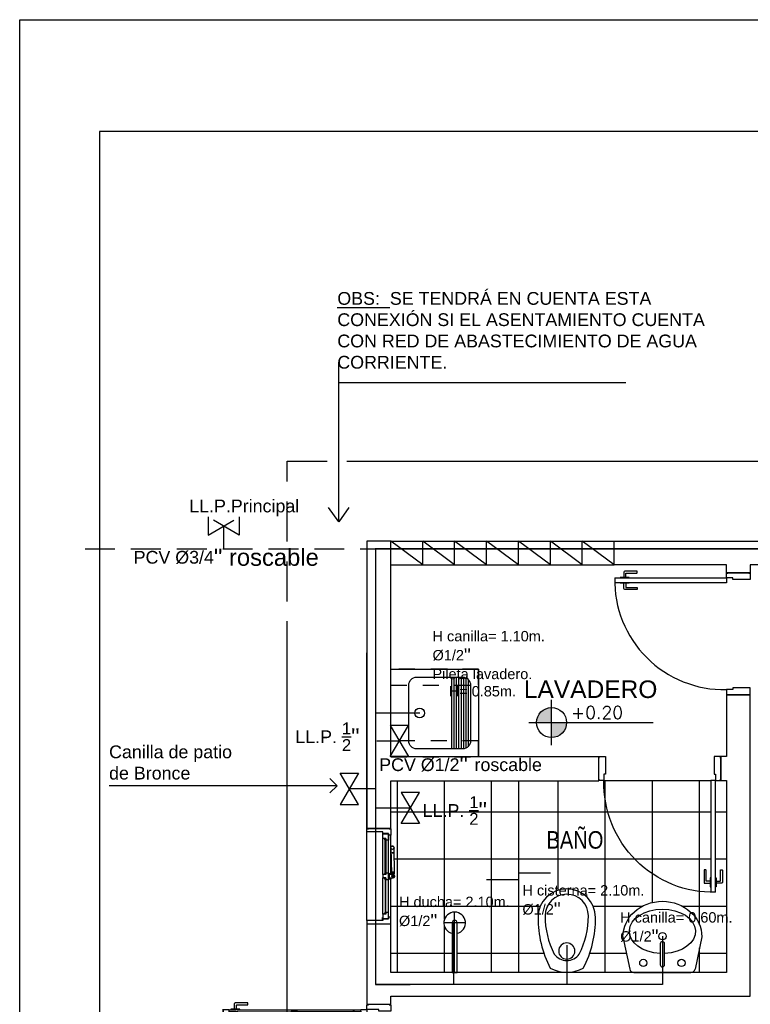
# Model space of a CAD drawing. Header units: millimetres. Extents: x 201 to 840, y 135 to 685.
# Tile 200 of 219: x 396.3 to 400.88, y 352.36 to 358.53. Entities that reach past the tile are written whole.
import ezdxf

# ---------------------------------------------------------------- set-up
doc = ezdxf.new("R2010")
doc.units = ezdxf.units.MM
doc.linetypes.add('HIDDEN', pattern=[0.375, 0.25, -0.125])
doc.linetypes.add('HIDDEN2', pattern=[0.1875, 0.125, -0.0625])
for name, color, linetype in [('01', 1, 'Continuous'), ('02', 2, 'Continuous'), ('03', 3, 'Continuous'), ('ABERTURAS', 2, 'Continuous'), ('AGUA CORRIENTE', 4, 'Continuous'), ('DESAGÜE CLOACAL', 4, 'Continuous'), ('LAMINA', 6, 'Continuous'), ('LLAMADAS', 1, 'Continuous'), ('muro', 6, 'Continuous'), ('NIVELES', 1, 'Continuous'), ('piso', 1, 'Continuous'), ('PROYECCIONES', 2, 'Continuous'), ('SANITARIO ARTEF', 2, 'Continuous'), ('TEXT', 4, 'Continuous'), ('texto sanitario', 3, 'Continuous')]:
    doc.layers.add(name, color=color, linetype=linetype)
doc.styles.add('ARIAL', font='arial.ttf', dxfattribs={"height": 0.06})
doc.styles.add('ROMANS', font='romans.shx')
doc.styles.get("Standard").update_dxf_attribs({"font": 'arial.ttf'})
doc.dimstyles.new('05', dxfattribs={"dimscale": 0, "dimtxt": 0.09, "dimasz": 0.05, "dimexe": 0, "dimexo": 0, "dimgap": 0, "dimtad": 0, "dimzin": 0, "dimdsep": 46, "dimtxsty": 'Standard', "dimblk": 'OPEN90', "dimcen": 0.25, "dimclrd": 1, "dimclre": 1, "dimclrt": 3, "dimadec": 0, "dimazin": 0, "dimtfac": 1, "dimtofl": 0, "dimtmove": 2, "dimatfit": 3, "dimldrblk": 'BOXFILLED', "dimfxl": 1, "dimtolj": 1, "dimtzin": 0, "dimarcsym": 0})

# ---------------------------------------------------------------- blocks, each defined once
blk = doc.blocks.new('A2')
at = {"layer": '02'}
for centre, radius, start, end in [((-0.3438701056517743, 0), 0.18, 90.00000000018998, 180), ((-0.3536606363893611, -1.647987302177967e-17), 0.1356770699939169, 90.00000000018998, 180), ((-0.3480342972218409, -0.3634617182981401), 0.4991704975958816, 62.19066495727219, 90.64581604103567), ((-0.3364057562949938, -0.4821972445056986), 0.6622393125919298, 62.19066495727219, 90.64581604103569), ((-0.1703938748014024, -1.647987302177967e-17), 0.09562499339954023, 0, 54.71443519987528), ((-0.2090569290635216, 0), 0.2090569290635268, 330.3070498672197, 29.69295013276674), ((-0.3438701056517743, 0), 0.18, 180, 269.99999999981), ((-0.3536606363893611, -1.647987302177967e-17), 0.1356770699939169, 180, 269.99999999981), ((-0.1703938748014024, -1.647987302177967e-17), 0.09562499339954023, 305.2855648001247, 0), ((-0.3480342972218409, 0.3634617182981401), 0.4991704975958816, 269.3541839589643, 297.8093350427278), ((-0.3364057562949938, 0.4821972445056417), 0.6622393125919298, 269.3541839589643, 297.8093350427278)]:
    blk.add_arc(centre, radius, start, end, dxfattribs=at)
blk = doc.blocks.new('GBBRT')
at = {"layer": 'SANITARIO ARTEF', "ltscale": 0.01}
blk.add_circle((294.9322348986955, 272.9143749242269), 0.05072785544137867, dxfattribs=at)
at = {"layer": 'SANITARIO ARTEF', "ltscale": 0.8, "xscale": -1, "rotation": 270}
blk.add_blockref('A2', (294.9322348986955, 273.0480859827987), dxfattribs=at)
blk = doc.blocks.new('3T45G')
for p, q in [((295.2426281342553, 272.8853634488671), (295.2849203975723, 273.08710523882)), ((295.6687598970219, 273.1080897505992), (295.3110233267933, 273.1080897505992)), ((295.7373531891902, 272.8853634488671), (295.6949132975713, 273.0868708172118)), ((295.4759473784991, 273.060218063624), (295.4759473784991, 272.9287974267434)), ((295.5030766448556, 272.9287974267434), (295.5030766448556, 273.060218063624)), ((295.4759473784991, 272.9287974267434), (295.4763494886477, 272.9287974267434))]:
    blk.add_line(p, q)
for centre in [(295.3703164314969, 273.0488886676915), (295.6096648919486, 273.0488886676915)]:
    blk.add_circle(centre, 0.02265874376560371)
at = {"ltscale": 0.01}
blk.add_circle((295.4888459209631, 272.8817301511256), 0.02303431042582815, dxfattribs=at)
for centre, radius, start, end in [((295.3110233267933, 273.0813625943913), 0.02672715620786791, 90, 167.5925814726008), ((295.4895120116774, 273.060218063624), 0.01356463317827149, 0, 180), ((295.6687598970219, 273.0813625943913), 0.02672715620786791, 11.89336487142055, 90), ((295.4895120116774, 272.9287974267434), 0.01356463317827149, 180, 0)]:
    blk.add_arc(centre, radius, start, end)
at = {"extrusion": (0, 0, -1)}
for centre, major_axis, ratio, start_param, end_param in [((295.4898439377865, 272.8506247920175), (0.2073273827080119, -2.101736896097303e-12), 0.672131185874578, -1.506927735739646, 4.645311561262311), ((295.4899906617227, 272.8853634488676), (-0.2473625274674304, 0), 0.9004043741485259, 3.141592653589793, 6.283185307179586)]:
    blk.add_ellipse(centre, major_axis=major_axis, ratio=ratio, start_param=start_param, end_param=end_param, dxfattribs=at)
blk = doc.blocks.new('B4')
at = {"layer": '02'}
blk.add_lwpolyline([(0.3102966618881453, -0.01499999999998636), (0.3102966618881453, 0.01499999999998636), (0, 0.01499999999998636), (0, -0.01499999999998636)], close=True, dxfattribs=at)
for radius, start, end in [(0.06738261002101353, 192.8623399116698, 167.1376600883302), (0.01499999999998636, 270, 90)]:
    blk.add_arc((0.3102966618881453, 0), radius, start, end, dxfattribs=at)
at = {"layer": 'ABERTURAS', "color": 1}
for p, q in [((0.3102966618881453, -0.06738261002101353), (0.3102966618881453, 0.06738261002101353)), ((0, 0), (0.3776792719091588, 0))]:
    blk.add_line(p, q, dxfattribs=at)
blk = doc.blocks.new('A$C5686393C')
at = {"layer": '02'}
for points in [[(0.03946607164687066, 0.06929181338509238), (0.01468134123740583, 0.06929181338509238, -0.4142135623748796), (0.01268134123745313, 0.07129181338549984), (0.01268134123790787, 0.1396105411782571, 0.4142135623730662), (0.01068134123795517, 0.1416105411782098), (0.002000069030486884, 0.1416105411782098, 0.414213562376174), (6.903007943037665e-08, 0.1396105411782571), (6.903007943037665e-08, 0.06295117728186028, 0.4142135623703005), (0.006340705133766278, 0.05661054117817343), (0.03946607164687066, 0.05661054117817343)], [(0.07589661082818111, 0.06929181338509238), (0.1006813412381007, 0.06929181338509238, 0.4142135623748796), (0.1026813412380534, 0.07129181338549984), (0.1026813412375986, 0.1396105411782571, -0.4142135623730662), (0.1046813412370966, 0.1416105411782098), (0.1133626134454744, 0.1416105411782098, -0.414213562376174), (0.1153626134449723, 0.1396105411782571), (0.1153626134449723, 0.06295117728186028, -0.4142135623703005), (0.1090219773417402, 0.05661054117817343), (0.07589661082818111, 0.05661054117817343)]]:
    blk.add_lwpolyline(points, format="xyb", dxfattribs=at)
for points in [[(0.04268134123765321, 0.09082734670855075), (0.03946607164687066, 0.09082734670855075), (0.03946607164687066, 0.03507500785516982), (0.04268134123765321, 0.03507500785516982)], [(0.0726813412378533, 0.09082734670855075), (0.07589661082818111, 0.09082734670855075), (0.07589661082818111, 0.03507500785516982), (0.0726813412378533, 0.03507500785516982)]]:
    blk.add_lwpolyline(points, dxfattribs=at)
at = {"layer": 'ABERTURAS', "ltscale": 0.01}
for points in [[(0.01268134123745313, 0.8401316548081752), (0.01268134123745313, 0.8501316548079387), (0.04268134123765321, 0.8501316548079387), (0.05268134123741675, 0.8501316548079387), (0.05268134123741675, 0.8001316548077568), (0.05268134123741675, 0.7411316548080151), (0.04268134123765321, 0.7411316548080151), (0.04268134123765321, 0.7001316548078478), (0.01268134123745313, 0.7001316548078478), (0.01268134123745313, 0.7101316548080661)], [(0.7726813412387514, 0.8401316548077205), (0.7726813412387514, 0.850131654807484), (0.7426813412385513, 0.850131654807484), (0.7326813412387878, 0.850131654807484), (0.7326813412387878, 0.8001316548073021), (0.7326813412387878, 0.7411316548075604), (0.7426813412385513, 0.7411316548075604), (0.7426813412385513, 0.700131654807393), (0.7726813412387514, 0.700131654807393), (0.7726813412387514, 0.7101316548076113)], [(0.04268134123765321, 0.0001316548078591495), (0.04268134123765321, 0.7001316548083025), (0.0726813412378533, 0.7001316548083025), (0.0726813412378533, 0.0001316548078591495)], [(0.04268134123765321, 0.0001316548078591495), (0.0726813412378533, 0.0001316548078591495)]]:
    blk.add_lwpolyline(points, dxfattribs=at)
at = {"layer": 'ABERTURAS', "color": 1, "ltscale": 0.01}
blk.add_arc((0.0576813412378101, 0.6851316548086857), 0.6851642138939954, 268.7455483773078, 1.254451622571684, dxfattribs=at)
at = {"layer": 'muro'}
for points in [[(0.0101813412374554, 0.7001316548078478), (0.0101813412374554, 0.8501316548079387)], [(0.7751813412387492, 0.700131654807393), (0.7751813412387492, 0.850131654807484)]]:
    blk.add_lwpolyline(points, dxfattribs=at)
blk = doc.blocks.new('GBGB')
at = {"layer": '01', "ltscale": 0.015}
blk.add_line((-0.2674627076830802, 0.09938668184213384), (0.287462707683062, 0.09938668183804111), dxfattribs=at)
at = {"layer": 'ABERTURAS', "color": 1}
for p, q in [((-0.2266833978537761, 0), (0, 0)), ((0.01999999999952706, 0), (0.2466833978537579, 0)), ((-0.2474627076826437, -0.03561331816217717), (-0.01000000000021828, -0.03561331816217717)), ((-0.2474627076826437, -0.05061331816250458), (-0.0040781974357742, -0.05061331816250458)), ((-0.00107819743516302, -0.05061331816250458), (0, -0.05061331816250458)), ((0.01999999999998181, -0.05061331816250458), (0.2674627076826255, -0.05061331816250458)), ((0.02045932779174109, -0.05461331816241), (0.02045932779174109, -0.05061331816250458)), ((0.02999999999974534, -0.03561331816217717), (0.2674627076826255, -0.03561331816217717)), ((0.008238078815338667, -0.06665156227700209), (0.01126354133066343, -0.06272078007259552)), ((0.008736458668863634, -0.06703515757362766), (0.0117619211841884, -0.06310437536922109))]:
    blk.add_line(p, q, dxfattribs=at)
at = {"layer": 'ABERTURAS'}
for points in [[(-0.2874627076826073, -0.0406133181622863), (-0.2874627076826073, -0.05061331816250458), (-0.2474627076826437, -0.05061331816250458), (-0.2474627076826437, -0.03561331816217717), (-0.2574627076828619, -0.03561331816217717), (-0.2574627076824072, -0.0006133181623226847), (-0.2674627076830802, -0.0006133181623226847), (-0.2674627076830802, 0.09938668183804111), (-0.2874627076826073, 0.09938668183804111), (-0.2874627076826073, 0.08938668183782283)], [(0.3074627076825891, -0.0406133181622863), (0.3074627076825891, -0.05061331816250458), (0.2674627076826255, -0.05061331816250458), (0.2674627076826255, -0.03561331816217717), (0.2774627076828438, -0.03561331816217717), (0.277462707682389, -0.0006133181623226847), (0.287462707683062, -0.0006133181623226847), (0.287462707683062, 0.09938668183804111), (0.3074627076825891, 0.09938668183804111), (0.3074627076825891, 0.08938668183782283)], [(-0.2566833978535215, -0.03499999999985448), (-0.2166833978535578, -0.03499999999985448), (-0.2166833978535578, -0.01999999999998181), (-0.2266833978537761, -0.01999999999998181), (-0.2266833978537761, 0), (-0.2566833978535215, 0), (-0.2566833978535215, -0.03499999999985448)], [(0, -0.01999999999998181), (-0.01000000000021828, -0.01999999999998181), (-0.01000000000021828, -0.03499999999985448), (0.02999999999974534, -0.03499999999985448), (0.02999999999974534, -0.01999999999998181), (0.01999999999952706, -0.01999999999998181), (0.01999999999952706, 0), (0, 0), (0, -0.01999999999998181)], [(0.2766833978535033, -0.03499999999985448), (0.2366833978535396, -0.03499999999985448), (0.2366833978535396, -0.01999999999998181), (0.2466833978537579, -0.01999999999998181), (0.2466833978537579, 0), (0.2766833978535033, 0), (0.2766833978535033, -0.03499999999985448)], [(-0.2166833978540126, -0.01549693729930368), (-0.2256833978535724, -0.01549693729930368), (-0.2256833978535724, -0.006496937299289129), (-0.2166833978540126, -0.01549693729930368)], [(-0.009999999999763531, -0.01549693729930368), (-0.001000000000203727, -0.01549693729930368), (-0.001000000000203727, -0.006496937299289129), (-0.009999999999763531, -0.01549693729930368)], [(0.02999999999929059, -0.01549693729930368), (0.02099999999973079, -0.01549693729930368), (0.02099999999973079, -0.006496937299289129), (0.02999999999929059, -0.01549693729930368)], [(0.2366833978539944, -0.01549693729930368), (0.2456833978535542, -0.01549693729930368), (0.2456833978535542, -0.006496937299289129), (0.2366833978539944, -0.01549693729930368)]]:
    blk.add_lwpolyline(points, dxfattribs=at)
for points in [[(-0.2641781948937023, 0.0006707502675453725), (-0.2491886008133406, 0.0006707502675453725), (-0.2491886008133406, 0), (-0.2641781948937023, 0)], [(0.2841781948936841, 0.0006707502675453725), (0.2691886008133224, 0.0006707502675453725), (0.2691886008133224, 0), (0.2841781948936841, 0)]]:
    blk.add_lwpolyline(points, close=True, dxfattribs=at)
at = {"layer": 'ABERTURAS', "color": 1}
for points in [[(-0.2256833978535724, -0.01900000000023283), (-0.001000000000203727, -0.01900000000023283), (-0.001000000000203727, -0.0160000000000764), (-0.2256833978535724, -0.0160000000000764)], [(0.2456833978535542, -0.01900000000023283), (0.02099999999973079, -0.01900000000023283), (0.02099999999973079, -0.0160000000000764), (0.2456833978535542, -0.0160000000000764)]]:
    blk.add_lwpolyline(points, close=True, dxfattribs=at)
for points in [[(0.02999999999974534, -0.03499999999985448), (0.02999999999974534, -0.03999999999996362), (-0.01000000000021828, -0.03999999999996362), (-0.01000000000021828, -0.03499999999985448)], [(-0.004078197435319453, -0.05061331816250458), (-0.005227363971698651, -0.05061331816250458), (-0.005227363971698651, -0.05461331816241), (-0.004078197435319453, -0.05461331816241)], [(0, -0.05061331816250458), (-0.001078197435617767, -0.05061331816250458)], [(-0.001078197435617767, -0.05461331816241), (0, -0.05461331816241)], [(0.01872446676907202, -0.06708442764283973), (0.03488694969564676, -0.0665197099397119), (0.03471887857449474, -0.06152253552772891), (0.01855639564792, -0.06208725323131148)], [(0.01999999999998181, -0.06203681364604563), (0.02000000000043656, -0.03999999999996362)], [(0.01999999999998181, -0.05461331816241), (0.03977263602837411, -0.05461331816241), (0.03977263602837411, -0.05061331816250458), (0.01999999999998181, -0.05061331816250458)], [(0.02098791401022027, -0.0671171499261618), (0.03597943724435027, -0.06661293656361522), (0.03580122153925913, -0.06131413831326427), (0.02080969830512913, -0.06181835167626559)]]:
    blk.add_lwpolyline(points, dxfattribs=at)
for points in [[(4.547473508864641e-13, -0.03999999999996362), (0, -0.06487796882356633, 0.8961924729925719), (0.01976166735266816, -0.06704818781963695, 0.8961924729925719)], [(0.1883247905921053, -0.05061331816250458), (0.025593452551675, -0.05530476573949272, 0.414213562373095), (0.02076434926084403, -0.06047001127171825), (0.02080969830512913, -0.06181835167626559)], [(0.1929837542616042, -0.06946171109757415), (0.1936244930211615, -0.06944016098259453, 0.414213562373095), (0.1984535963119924, -0.06427491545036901), (0.1981846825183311, -0.05627943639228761, 0.414213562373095), (0.1930194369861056, -0.05145033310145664), (0.1923786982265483, -0.05147188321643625)], [(0.02098791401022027, -0.0671171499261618), (0.02103326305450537, -0.0684654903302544, 0.414213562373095), (0.0261985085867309, -0.07329459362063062), (0.1883247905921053, -0.07061331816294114)]]:
    blk.add_lwpolyline(points, format="xyb", dxfattribs=at)
for centre, radius in [((-0.00257819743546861, -0.05261331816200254), 0.0025), ((0.009999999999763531, -0.06487796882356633), 0.009000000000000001), ((0.1559850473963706, -0.06170100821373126), 0.0025), ((0.1883247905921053, -0.06061331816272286), 0.009999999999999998), ((0.009999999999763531, -0.06487796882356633), 0.0025)]:
    blk.add_circle(centre, radius, dxfattribs=at)
at = {"layer": 'muro', "ltscale": 0.01}
for p, q in [((-0.2899999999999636, -0.05061331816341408), (-0.2899999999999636, 0.0993866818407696)), ((0.3100000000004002, -0.05061331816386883), (0.3100000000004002, 0.0993866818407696))]:
    blk.add_line(p, q, dxfattribs=at)
blk = doc.blocks.new('YUJUY')
at = {"layer": 'SANITARIO ARTEF', "color": 1, "ltscale": 0.8}
for p, q in [((0.1153566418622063, 0.2591221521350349), (0.1153566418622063, -0.1908778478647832)), ((0.130356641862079, 0.2591221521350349), (0.130356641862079, -0.1908778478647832)), ((0.1453566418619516, 0.2591221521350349), (0.1453566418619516, -0.1908778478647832)), ((0.1603566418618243, 0.2591221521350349), (0.1603566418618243, -0.1908778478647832)), ((0.175356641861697, 0.2591221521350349), (0.175356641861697, -0.1908778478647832)), ((0.1903566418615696, 0.2588715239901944), (0.1903566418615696, -0.1906272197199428)), ((0.2053566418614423, 0.254947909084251), (0.2053566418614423, -0.1867036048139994)), ((0.220356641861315, 0.2448292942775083), (0.220356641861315, -0.1765849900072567))]:
    blk.add_line(p, q, dxfattribs=at)
at = {"layer": 'SANITARIO ARTEF', "ltscale": 0.8}
blk.add_lwpolyline([(0.2853566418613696, -0.2408778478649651), (-0.2646433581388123, -0.2408778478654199), (-0.2646433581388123, 0.309122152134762), (0.2853566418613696, 0.3091221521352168)], close=True, dxfattribs=at)
blk.add_lwpolyline([(0.1853566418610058, -0.1908778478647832), (-0.102237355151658, -0.1908778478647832, -0.414213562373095), (-0.1522373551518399, -0.1408778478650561), (-0.1522373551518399, 0.2091221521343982, -0.414213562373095), (-0.102237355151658, 0.2591221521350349), (0.1853566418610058, 0.2591221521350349, -0.414213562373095), (0.2353566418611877, 0.209122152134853), (0.2353566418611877, -0.1408778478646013, -0.414213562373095)], format="xyb", close=True, dxfattribs=at)
blk.add_circle((-0.08395597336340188, 0.03412215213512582), 0.03020633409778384, dxfattribs=at)
blk = doc.blocks.new('_OPEN90')
at = {"color": 0, "linetype": 'ByBlock'}
for p, q in [((0, 0), (-1, 0)), ((-0.5, 0.5), (0, 0)), ((0, 0), (-0.5, -0.5))]:
    blk.add_line(p, q, dxfattribs=at)
blk = doc.blocks.new('A$C3420644B')
at = {"layer": '01'}
for p, q in [((0.03746231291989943, 0.2814323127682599), (0.8625368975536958, 0.281432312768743)), ((0.04746231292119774, 0.2114323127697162), (0.8525368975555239, 0.2114323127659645)), ((0.04746231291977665, 0.2064323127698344), (0.8525368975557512, 0.2064323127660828))]:
    blk.add_line(p, q, dxfattribs=at)
for points in [[(0.07746231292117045, 0.2609103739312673), (0.4299996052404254, 0.2609103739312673), (0.4299996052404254, 0.2569103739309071), (0.07746231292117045, 0.2569103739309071)], [(0.8225368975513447, 0.2609103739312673), (0.4699996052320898, 0.2609103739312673), (0.4699996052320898, 0.2569103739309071), (0.8225368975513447, 0.2569103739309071)]]:
    blk.add_lwpolyline(points, dxfattribs=at)
at = {"layer": '02'}
for p, q in [((0.4349996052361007, 0.2714323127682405), (0.08775690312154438, 0.2714323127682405)), ((0.4649996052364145, 0.2714323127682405), (0.8122423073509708, 0.2714323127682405)), ((0.4249996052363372, 0.2214323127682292), (0.08746231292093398, 0.2214323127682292)), ((0.474999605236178, 0.2214323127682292), (0.8125368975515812, 0.2214323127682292))]:
    blk.add_line(p, q, dxfattribs=at)
at = {"layer": '03'}
for points in [[(-3.947612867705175e-07, 0.281432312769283), (-3.947614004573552e-07, 0.2064323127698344), (0.04746231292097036, 0.2064323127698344), (0.04746231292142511, 0.216432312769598), (0.03746231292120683, 0.216432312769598), (0.03746231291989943, 0.2814323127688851), (-3.947612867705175e-07, 0.281432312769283), (-3.947612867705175e-07, 0.281432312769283)], [(0.03746231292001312, 0.2214323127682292), (0.03746231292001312, 0.2214323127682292), (0.08746231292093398, 0.2214323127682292), (0.08746231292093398, 0.2564323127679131), (0.07746231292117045, 0.2564323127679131), (0.07746231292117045, 0.2714323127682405), (0.03746231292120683, 0.2714323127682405), (0.03746231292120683, 0.2499323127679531), (0.03746231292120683, 0.2499323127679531), (0.03746231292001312, 0.2214323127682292), (0.03746231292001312, 0.2214323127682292)], [(0.4749996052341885, 0.2214323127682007), (0.4749996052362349, 0.2214323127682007), (0.4249996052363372, 0.2214323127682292), (0.4249996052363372, 0.2564323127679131), (0.4349996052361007, 0.2564323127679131), (0.4349996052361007, 0.2714323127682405), (0.4749996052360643, 0.2714323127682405), (0.4749996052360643, 0.2714323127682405), (0.4749996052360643, 0.2714323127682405)], [(0.4249996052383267, 0.2214323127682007), (0.4249996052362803, 0.2214323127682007), (0.474999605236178, 0.2214323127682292), (0.474999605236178, 0.2564323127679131), (0.4649996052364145, 0.2564323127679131), (0.4649996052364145, 0.2714323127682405), (0.4249996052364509, 0.2714323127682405), (0.4249996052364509, 0.2714323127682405), (0.4249996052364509, 0.2714323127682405)], [(0.4249996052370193, 0.2564323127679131), (0.4249996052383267, 0.2214323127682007), (0.4249996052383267, 0.2214323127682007)], [(0.4749996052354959, 0.2564323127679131), (0.4749996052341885, 0.2214323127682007), (0.4749996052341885, 0.2214323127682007)], [(0.8625368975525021, 0.2214323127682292), (0.8625368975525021, 0.2214323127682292), (0.8125368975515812, 0.2214323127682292), (0.8125368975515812, 0.2564323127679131), (0.8225368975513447, 0.2564323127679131), (0.8225368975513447, 0.2714323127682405), (0.8625368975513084, 0.2714323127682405), (0.8625368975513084, 0.2499323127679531), (0.8625368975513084, 0.2499323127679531), (0.8625368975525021, 0.2214323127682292), (0.8625368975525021, 0.2214323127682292)], [(0.8999996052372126, 0.2814323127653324), (0.8999996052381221, 0.2064323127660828), (0.8525368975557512, 0.2064323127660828), (0.8525368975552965, 0.2164323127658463), (0.8625368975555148, 0.2164323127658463), (0.8625368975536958, 0.2814323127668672), (0.8999996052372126, 0.2814323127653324), (0.8999996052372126, 0.2814323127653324)]]:
    blk.add_lwpolyline(points, dxfattribs=at)
for points in [[(0.08775690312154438, 0.2714323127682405), (0.08775690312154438, 0.2614323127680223), (0.0777569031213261, 0.2614323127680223), (0.0777569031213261, 0.2714323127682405)], [(0.4247050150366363, 0.2714323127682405), (0.4247050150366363, 0.2614323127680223), (0.4347050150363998, 0.2614323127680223), (0.4347050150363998, 0.2714323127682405)], [(0.4752941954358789, 0.2714323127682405), (0.4752941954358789, 0.2614323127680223), (0.4652941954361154, 0.2614323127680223), (0.4652941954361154, 0.2714323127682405)], [(0.8122423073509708, 0.2714323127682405), (0.8122423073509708, 0.2614323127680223), (0.8222423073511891, 0.2614323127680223), (0.8222423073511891, 0.2714323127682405)], [(0.8122423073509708, 0.2714323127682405), (0.8122423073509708, 0.2614323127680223), (0.8222423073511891, 0.2614323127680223), (0.8222423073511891, 0.2714323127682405)]]:
    blk.add_lwpolyline(points, close=True, dxfattribs=at)
at = {"layer": 'ABERTURAS', "linetype": 'HIDDEN2'}
for points in [[(0.08167911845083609, 0.2846475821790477), (0.08167911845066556, 0.3094323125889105, -0.4142135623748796), (0.08367911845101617, 0.31143231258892), (0.1519978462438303, 0.3114323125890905, 0.4142135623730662), (0.1539978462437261, 0.3134323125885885), (0.1539978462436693, 0.3221135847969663, 0.414213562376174), (0.1519978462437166, 0.3241135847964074), (0.07533848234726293, 0.3241135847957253, 0.4142135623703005), (0.06899784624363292, 0.3177729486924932), (0.06899784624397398, 0.2846475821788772)], [(0.08167911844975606, 0.2032170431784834), (0.08167911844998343, 0.1784323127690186, 0.4142135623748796), (0.08367911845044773, 0.1764323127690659), (0.151997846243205, 0.1764323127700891, -0.4142135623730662), (0.1539978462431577, 0.1744323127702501), (0.1539978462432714, 0.1657510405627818, -0.414213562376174), (0.1519978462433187, 0.1637510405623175), (0.07533848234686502, 0.1637510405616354, -0.4142135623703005), (0.06899784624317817, 0.1700916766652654), (0.06899784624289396, 0.2032170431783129)]]:
    blk.add_lwpolyline(points, format="xyb", dxfattribs=at)
for points in [[(0.1032146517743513, 0.2814323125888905), (0.1032146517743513, 0.2846475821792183), (0.04746231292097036, 0.2846475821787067), (0.04746231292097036, 0.2814323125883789)], [(0.1032146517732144, 0.2064323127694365), (0.1032146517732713, 0.203217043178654), (0.04746231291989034, 0.2032170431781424), (0.04746231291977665, 0.2064323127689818)]]:
    blk.add_lwpolyline(points, dxfattribs=at)
blk = doc.blocks.new('puerta ventana')
at = {"layer": 'ABERTURAS', "ltscale": 0.01}
for points in [[(318.8755305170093, 344.459002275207), (318.8655305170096, 344.459002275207), (318.8655305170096, 344.4290022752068), (318.8655305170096, 344.419002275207), (318.9155305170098, 344.419002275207), (318.9405305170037, 344.4190022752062), (318.940530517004, 344.429002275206), (319.0155305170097, 344.4290022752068), (319.0155305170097, 344.459002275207), (319.0055305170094, 344.459002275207)], [(318.8755305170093, 342.589502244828), (318.8655305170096, 342.589502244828), (318.8655305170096, 342.6195022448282), (318.8655305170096, 342.629502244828), (318.9155305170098, 342.629502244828), (318.9405305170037, 342.6295022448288), (318.940530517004, 342.619502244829), (319.0155305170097, 342.6195022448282), (319.0155305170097, 342.589502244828), (319.0055305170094, 342.589502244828)]]:
    blk.add_lwpolyline(points, dxfattribs=at)
at = {"layer": 'ABERTURAS', "color": 250, "linetype": 'HIDDEN2'}
for centre, start, end in [((319.0269823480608, 344.412878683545), 269.2616633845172, 1.171312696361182), ((319.0269823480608, 342.6356258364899), 358.8286873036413, 90.73833661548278)]:
    blk.add_arc(centre, 0.8887002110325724, start, end, dxfattribs=at)
at = {"layer": '01', "extrusion": (0, 0, -1), "zscale": -1, "rotation": 0.1104346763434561}
blk.add_blockref('A$C3420644B', (-319.9150232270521, 344.1458357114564), dxfattribs=at)
at = {"layer": '01', "extrusion": (0, 0, -1), "xscale": -1, "zscale": -1, "rotation": 179.8895653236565}
blk.add_blockref('A$C3420644B', (-319.9150232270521, 342.9026688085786), dxfattribs=at)

msp = doc.modelspace()

# ---------------------------------------------------------------- hatches: boundary and pattern name
at = {"layer": 'NIVELES', "ltscale": 0.01}
h = msp.add_hatch(color=256, dxfattribs=at)
h.paths.add_polyline_path([(399.6302106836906, 354.2181672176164, 0.4142135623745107), (399.5361321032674, 354.1240886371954), (399.6302106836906, 354.1240886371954)])
h.paths.add_polyline_path([(399.7242892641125, 354.1240886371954), (399.6302106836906, 354.1240886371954), (399.6302106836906, 354.0300100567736, 0.4142135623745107)])
at = {"layer": 'piso'}
h = msp.add_hatch(dxfattribs=at)
h.set_pattern_fill('ANSI37', color=250, scale=0.093, angle=45, style=0)
h.set_pattern_definition([(90, (314.510395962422, 355.632122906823), (-0.295275, 5.551115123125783e-17), []), (180, (314.510395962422, 355.632122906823), (-5.551115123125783e-17, -0.295275), [])])
h.paths.add_polyline_path([(399.4228076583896, 353.7589422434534), (398.6228076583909, 353.7589422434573), (398.6228076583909, 353.4614581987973), (398.622807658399, 353.4189209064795), (398.6236418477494, 353.3446457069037, -0.4044002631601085), (398.6284737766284, 353.3496428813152), (398.6364692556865, 353.3499117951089, -0.4142135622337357), (398.641634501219, 353.3450826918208), (398.6416560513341, 353.3444419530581, -0.1133755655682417), (398.64280218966, 353.3401136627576), (398.6454889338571, 353.1776567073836, -0.414213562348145), (398.6406598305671, 353.1724914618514), (398.6391998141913, 353.1724423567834), (398.6392425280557, 353.1712198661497, -0.8961924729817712), (398.6370723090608, 353.1514581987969), (398.6268076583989, 353.1514581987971), (398.6268076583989, 353.1462308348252), (398.622807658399, 353.1462308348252), (398.622807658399, 352.9039954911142), (398.622807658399, 352.8639954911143), (398.6228076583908, 352.5589422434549), (399.0078076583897, 352.5589422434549), (399.0078076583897, 352.8037530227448, -8.871629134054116), (399.0378076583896, 352.8037530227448), (399.0378076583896, 352.5589422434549), (399.4228076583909, 352.5589422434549)])
h = msp.add_hatch(dxfattribs=at)
h.set_pattern_fill('ANSI37', color=250, scale=0.093, angle=45, style=0)
h.set_pattern_definition([(90, (315.8134291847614, 355.6321229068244), (-0.295275, 5.551115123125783e-17), []), (180, (315.8134291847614, 355.6321229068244), (-5.551115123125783e-17, -0.295275), [])])
h.paths.add_polyline_path([(400.628356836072, 353.7606969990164), (399.9583568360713, 353.7606969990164, 0.4142135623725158), (400.628356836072, 353.0606969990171), (400.628356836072, 353.0956403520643), (400.6251415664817, 353.0956403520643), (400.6251415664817, 353.1171758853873), (400.5920161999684, 353.1171758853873, -0.414213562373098), (400.5856755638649, 353.1235165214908), (400.5856755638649, 353.2021758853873), (400.5983568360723, 353.2021758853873), (400.5983568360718, 353.1318571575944, 0.4142135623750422), (400.600356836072, 353.1298571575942), (400.6251415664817, 353.1298571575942), (400.6251415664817, 353.1513926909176)], flags=17)
edge = h.paths.add_edge_path()
edge.add_line((399.9583568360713, 353.7606969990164), (399.9258568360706, 353.7606969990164))
edge.add_line((399.9258568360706, 353.7606969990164), (399.9258568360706, 353.7589422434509))
edge.add_line((399.9258568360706, 353.7589422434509), (399.4228076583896, 353.7589422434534))
edge.add_line((399.4228076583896, 353.7589422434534), (399.4228076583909, 352.5589422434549))
edge.add_line((399.4228076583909, 352.5589422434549), (399.7258408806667, 352.5589422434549))
edge.add_arc((399.725531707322, 352.7679989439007), 0.2090569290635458, 240.3070498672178, 270.08473449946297, ccw=False)
edge.add_arc((400.2077289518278, 352.8953477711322), 0.6622393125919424, 179.3541839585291, 207.8093350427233, ccw=False)
edge.add_arc((399.7255317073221, 352.902812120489), 0.1800000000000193, 90, 179.9999999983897, ccw=False)
edge.add_arc((399.7255317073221, 352.902812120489), 0.1800000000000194, -1.610374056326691e-09, 90, ccw=False)
edge.add_arc((399.2433344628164, 352.8953477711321), 0.6622393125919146, -27.80933504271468, 0.6458160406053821, ccw=False)
edge.add_arc((399.7255317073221, 352.7679989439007), 0.2090569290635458, 270.08473449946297, 299.6929501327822, ccw=False)
edge.add_line((399.7258408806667, 352.5589422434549), (400.1459573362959, 352.5589422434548))
edge.add_arc((400.1459573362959, 352.5856693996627), 0.02672715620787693, 191.8933648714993, 270, ccw=False)
edge.add_line((400.1198039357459, 352.5801611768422), (400.0773640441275, 352.7816685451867))
edge.add_ellipse((400.324726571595, 352.7816685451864), major_axis=(-0.2473625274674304, 2.406987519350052e-13), ratio=0.9004043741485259, start_angle=180.000000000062, end_angle=360.0000000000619, ccw=False)
edge.add_line((400.5720890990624, 352.7816685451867), (400.5299054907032, 352.5804450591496))
edge.add_arc((400.5036939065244, 352.5856693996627), 0.02672715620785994, 270, 348.727855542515, ccw=False)
edge.add_line((400.5036939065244, 352.5589422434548), (400.725840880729, 352.5589422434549))
edge.add_line((400.725840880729, 352.5589422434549), (400.725840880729, 353.7606969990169))
edge.add_line((400.725840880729, 353.7606969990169), (400.6908568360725, 353.7606969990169))
edge.add_line((400.6908568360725, 353.7606969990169), (400.6583568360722, 353.7606969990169))
edge.add_line((400.6583568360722, 353.7606969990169), (400.6583568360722, 353.1513926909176))
edge.add_line((400.6583568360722, 353.1513926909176), (400.661572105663, 353.1513926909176))
edge.add_line((400.661572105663, 353.1513926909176), (400.661572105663, 353.1298571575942))
edge.add_line((400.661572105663, 353.1298571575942), (400.6863568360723, 353.1298571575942))
edge.add_arc((400.6863568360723, 353.1318571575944), 0.002000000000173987, 270, 360)
edge.add_line((400.6883568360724, 353.1318571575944), (400.688356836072, 353.2021758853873))
edge.add_line((400.688356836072, 353.2021758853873), (400.7010381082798, 353.2021758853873))
edge.add_line((400.7010381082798, 353.2021758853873), (400.7010381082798, 353.123516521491))
edge.add_arc((400.6946974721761, 353.123516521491), 0.006340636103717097, -90, 0, ccw=False)
edge.add_line((400.6946974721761, 353.1171758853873), (400.661572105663, 353.1171758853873))
edge.add_line((400.661572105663, 353.1171758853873), (400.661572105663, 353.0956403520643))
edge.add_line((400.661572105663, 353.0956403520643), (400.6583568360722, 353.0606969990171))
edge.add_arc((400.6433568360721, 353.7456969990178), 0.6851642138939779, 178.7455483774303, 271.2544516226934, ccw=False)

# ---------------------------------------------------------------- linework, layer by layer
msp.add_lwpolyline([(396.2964966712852, 343.2809227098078), (396.2964966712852, 358.52850721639), (405.7731439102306, 358.52850721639), (405.7731439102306, 343.2809227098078)], close=True)
at = {"layer": 'AGUA CORRIENTE', "color": 162, "linetype": 'HIDDEN2', "ltscale": 1.5}
msp.add_line((397.5754522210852, 355.2133619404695), (397.5754522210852, 355.3556230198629), dxfattribs=at)
at = {"layer": 'AGUA CORRIENTE', "ltscale": 1.5}
for p, q in [((398.5340112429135, 354.0089422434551), (398.6762723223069, 354.0089422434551)), ((400.3258713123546, 352.7853018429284), (400.3258713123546, 352.4839422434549)), ((399.7255317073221, 352.7293358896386), (399.7255317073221, 352.4839422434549)), ((398.5274679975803, 352.4839422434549), (398.7447290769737, 352.4839422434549))]:
    msp.add_line(p, q, dxfattribs=at)
at = {"layer": 'AGUA CORRIENTE', "color": 162, "linetype": 'HIDDEN2', "ltscale": 1.5}
for points in [[(397.4777817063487, 355.4134853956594), (397.4777817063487, 355.2977606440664), (397.6731227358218, 355.4134853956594), (397.6731227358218, 355.2977606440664), (397.4777817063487, 355.4134853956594)], [(396.7062325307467, 355.213361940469), (398.5274679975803, 355.213361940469)]]:
    msp.add_lwpolyline(points, dxfattribs=at)
at = {"layer": 'AGUA CORRIENTE', "ltscale": 1.5}
for points in [[(398.7341346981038, 354.1066127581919), (398.6184099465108, 354.1066127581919), (398.7341346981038, 353.9112717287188), (398.6184099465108, 353.9112717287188), (398.7341346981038, 354.1066127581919)], [(398.8025914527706, 353.6862360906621), (398.6868667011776, 353.6862360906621), (398.8025914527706, 353.490895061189), (398.6868667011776, 353.490895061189), (398.8025914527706, 353.6862360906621)]]:
    msp.add_lwpolyline(points, dxfattribs=at)
at = {"layer": 'AGUA CORRIENTE', "color": 162, "ltscale": 1.5}
for points in [[(398.3045341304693, 353.6109850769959), (398.4202588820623, 353.6109850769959), (398.3045341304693, 353.806326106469), (398.4202588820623, 353.806326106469), (398.3045341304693, 353.6109850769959)], [(398.5274679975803, 353.7086555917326), (398.3623965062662, 353.7086555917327)]]:
    msp.add_lwpolyline(points, dxfattribs=at)
at = {"layer": 'DESAGÜE CLOACAL', "ltscale": 0.01}
for p, q in [((398.5274679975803, 354.8650526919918), (398.5274679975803, 352.4839422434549)), ((398.8034950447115, 354.1839422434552), (398.5274679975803, 354.1839422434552)), ((399.0168590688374, 352.4839422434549), (399.0168590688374, 352.8694448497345)), ((400.3258713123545, 352.4839422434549), (398.5274679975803, 352.4839422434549))]:
    msp.add_line(p, q, dxfattribs=at)
at = {"layer": 'DESAGÜE CLOACAL'}
msp.add_line((398.7447290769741, 353.5885655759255), (398.5274679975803, 353.5885655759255), dxfattribs=at)
at = {"layer": 'DESAGÜE CLOACAL', "ltscale": 0.01, "const_width": 0.01}
msp.add_lwpolyline([(398.5274679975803, 352.4839422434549), (398.5274679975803, 355.213361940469), (403.247807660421, 355.2133619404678), (403.247807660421, 353.9251308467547), (403.0210128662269, 353.9251308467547)], dxfattribs=at)
at = {"layer": 'LAMINA'}
msp.add_lwpolyline([(405.2731439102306, 343.7809227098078), (405.2731439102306, 357.8285072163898), (396.7964966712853, 357.8285072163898), (396.7964966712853, 343.7809227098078)], close=True, dxfattribs=at)
at = {"layer": 'LLAMADAS'}
msp.add_lwpolyline([(398.195566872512, 353.7285568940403), (396.856932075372, 353.7285568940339)], dxfattribs=at)
at = {"layer": 'muro', "color": 2}
for p, q in [((398.6228076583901, 355.2616662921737), (398.4728076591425, 355.2616662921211)), ((398.4728076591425, 355.2616662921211), (398.4728076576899, 353.9089422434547)), ((398.6228076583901, 355.2616662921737), (400.0228076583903, 355.2616662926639)), ((398.6228076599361, 353.9089422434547), (398.6228076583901, 355.2616662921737)), ((398.6228076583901, 355.1116662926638), (400.0228076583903, 355.111666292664)), ((398.4728076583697, 353.9089422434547), (398.4728076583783, 353.4614581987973)), ((399.9258568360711, 353.9089422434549), (398.6228076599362, 353.9089422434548)), ((399.9258568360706, 353.7589422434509), (399.9258568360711, 353.9089422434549)), ((398.6228076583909, 353.4614581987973), (398.6228076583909, 353.7589422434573)), ((398.6228076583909, 353.7589422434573), (399.9258568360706, 353.7589422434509)), ((398.4728076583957, 353.4614581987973), (398.6228076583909, 353.4614581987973))]:
    msp.add_line(p, q, dxfattribs=at)
at = {"layer": 'muro', "color": 1}
for p, q in [((398.8228076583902, 355.1116662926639), (398.6228076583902, 355.2616662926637)), ((399.0228076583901, 355.1116662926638), (398.8228076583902, 355.2616662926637)), ((398.8228076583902, 355.1116662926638), (398.8228076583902, 355.2616662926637)), ((399.0228076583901, 355.1116662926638), (399.0228076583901, 355.2616662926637)), ((399.2228076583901, 355.1116662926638), (399.0228076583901, 355.2616662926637)), ((399.2228076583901, 355.1116662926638), (399.2228076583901, 355.2616662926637)), ((399.4228076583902, 355.1116662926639), (399.2228076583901, 355.2616662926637)), ((399.4228076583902, 355.1116662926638), (399.4228076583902, 355.2616662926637)), ((399.6228076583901, 355.1116662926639), (399.4228076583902, 355.2616662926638)), ((399.6228076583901, 355.1116662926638), (399.6228076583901, 355.2616662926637)), ((399.82280765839, 355.1116662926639), (399.6228076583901, 355.2616662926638)), ((399.82280765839, 355.1116662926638), (399.82280765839, 355.2616662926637)), ((400.0228076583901, 355.1116662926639), (399.82280765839, 355.2616662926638))]:
    msp.add_line(p, q, dxfattribs=at)
at = {"layer": 'muro'}
msp.add_line((400.6883568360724, 353.9106969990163), (400.6483568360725, 353.9106969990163), dxfattribs=at)
at = {"layer": 'muro', "color": 2}
for points in [[(403.3228076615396, 355.2616662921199), (403.3228076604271, 354.208942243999), (403.1728076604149, 354.2089422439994), (403.1728076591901, 355.111666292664), (400.8758408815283, 355.1116662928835), (400.8758408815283, 355.0634210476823), (400.7258408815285, 355.0634210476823), (400.7258408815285, 355.1116662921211), (400.02280765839, 355.111666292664), (400.0228076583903, 355.2616662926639), (403.3228076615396, 355.2616662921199)], [(398.6228076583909, 352.8614581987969), (398.4728076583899, 352.8614581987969), (398.4728076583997, 352.3589422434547), (398.6228076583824, 352.3589422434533), (398.6228076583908, 352.4089422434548), (400.8758408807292, 352.4089422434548), (400.8758408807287, 354.2984210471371), (400.725840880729, 354.2984210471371), (400.725840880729, 353.9106969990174), (400.6908568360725, 353.9106969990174), (400.6908568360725, 353.7606969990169), (400.725840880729, 353.7606969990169), (400.725840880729, 352.5589422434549), (398.6228076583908, 352.5589422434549), (398.6228076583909, 352.8614581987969)]]:
    msp.add_lwpolyline(points, dxfattribs=at)
at = {"layer": 'muro', "color": 1, "linetype": 'HIDDEN2', "ltscale": 0.5}
for points in [[(398.6228076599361, 354.3589422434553), (399.1728076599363, 354.3589422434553), (399.1728076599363, 354.4589422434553), (398.6228076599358, 354.4589422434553)], [(398.6228076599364, 353.9089422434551), (399.1728076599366, 353.9089422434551), (399.1728076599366, 354.0089422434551), (398.6228076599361, 354.0089422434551)]]:
    msp.add_lwpolyline(points, dxfattribs=at)
at = {"layer": 'NIVELES', "color": 1}
msp.add_line((399.6303968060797, 353.9823384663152), (399.6303968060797, 354.2658388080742), dxfattribs=at)
at = {"layer": 'NIVELES', "color": 3}
msp.add_line((399.4886466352, 354.1240886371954), (400.2666877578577, 354.1240886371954), dxfattribs=at)
msp.add_circle((399.6303968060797, 354.1240886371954), 0.0940785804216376, dxfattribs=at)
at = {"layer": 'piso'}
for p, q in [((398.4063001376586, 355.7616662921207), (403.822806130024, 355.7616662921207)), ((397.9728076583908, 346.258942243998), (397.9728076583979, 354.6301587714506))]:
    msp.add_line(p, q, dxfattribs=at)
at = {"layer": 'piso', "color": 2, "ltscale": 0.01}
msp.add_line((399.4228076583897, 353.7589422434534), (399.4228076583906, 352.5589422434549), dxfattribs=at)
at = {"layer": 'piso'}
msp.add_lwpolyline([(398.4728076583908, 353.1089422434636), (398.4728076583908, 354.5616662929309)], dxfattribs=at)
at = {"layer": 'piso', "color": 250}
msp.add_lwpolyline([(399.9583568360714, 353.7606969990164), (400.628356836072, 353.7606969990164)], dxfattribs=at)
at = {"layer": 'piso', "color": 3, "ltscale": 0.01}
msp.add_lwpolyline([(399.6228076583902, 353.1798196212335), (399.4228076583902, 353.1798196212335), (399.4228076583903, 353.1398196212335), (399.2228076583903, 353.1398196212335)], dxfattribs=at)
at = {"layer": 'PROYECCIONES', "linetype": 'HIDDEN'}
msp.add_lwpolyline([(397.9728076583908, 346.258942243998), (397.9728076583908, 355.7616662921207), (403.822806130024, 355.7616662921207), (403.8228076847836, 349.9589422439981), (404.8228076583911, 349.9589422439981), (404.822807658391, 346.258942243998)], close=True, dxfattribs=at)

# ---------------------------------------------------------------- block references
at = {"layer": 'ABERTURAS'}
for name, p, rotation in [('A$C5686393C', (400.0257092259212, 355.0736023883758), 270), ('GBGB', (398.5721943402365, 353.1514581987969), 90)]:
    msp.add_blockref(name, p, dxfattribs=dict(at, rotation=rotation))
at = {"layer": 'ABERTURAS', "xscale": -1}
msp.add_blockref('A$C5686393C', (400.7010381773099, 353.0605653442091), dxfattribs=at)
at = {"layer": 'LLAMADAS', "xscale": 0.09, "yscale": 0.09, "zscale": 0.09}
msp.add_blockref('_OPEN90', (398.2855668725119, 353.7285568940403), dxfattribs=at)
at = {"layer": 'piso', "xscale": -1}
msp.add_blockref('puerta ventana', (717.4883381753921, 7.897439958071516), dxfattribs=at)
at = {"layer": 'SANITARIO ARTEF'}
msp.add_blockref('YUJUY', (398.8874510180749, 354.1498200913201), dxfattribs=at)
at = {"layer": 'SANITARIO ARTEF', "xscale": -1, "rotation": 180}
msp.add_blockref('GBBRT', (104.7932968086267, 625.607027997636), dxfattribs=at)
at = {"layer": 'SANITARIO ARTEF', "rotation": 180}
msp.add_blockref('3T45G', (695.8147172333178, 625.6670319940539), dxfattribs=at)
at = {"layer": 'SANITARIO ARTEF', "ltscale": 0.8, "rotation": 90.00000000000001}
msp.add_blockref('B4', (399.0228076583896, 352.5591481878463), dxfattribs=at)

# ---------------------------------------------------------------- texts
at = {"layer": 'LLAMADAS', "color": 2, "ltscale": 0.01, "insert": (398.2873352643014, 356.8221039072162), "char_height": 0.08, "width": 2.335582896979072, "attachment_point": 1, "style": 'ARIAL'}
msp.add_mtext('{\\L\\C1;OBS:}  SE TENDRÁ EN CUENTA ESTA CONEXIÓN SI EL ASENTAMIENTO CUENTA CON RED DE ABASTECIMIENTO DE AGUA CORRIENTE. ', dxfattribs=at)
at = {"layer": 'NIVELES', "color": 2, "style": 'ROMANS'}
msp.add_attdef('+0.20', (399.7521315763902, 354.1471295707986), '_0.00', height=0.079375, dxfattribs=at)
at = {"layer": 'TEXT', "style": 'ARIAL'}
msp.add_text('LAVADERO', height=0.11, dxfattribs=at).set_placement((399.4564997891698, 354.2783367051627))
at = {"layer": 'TEXT', "insert": (399.598112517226, 353.3325568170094), "char_height": 0.11, "attachment_point": 7, "style": 'ARIAL'}
msp.add_mtext_dynamic_manual_height_columns('{\\fTechnic|b0|i0|c2|p2;BAÑO}', width=4.338060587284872, gutter_width=12.5, heights=[0], dxfattribs=at)
at = {"layer": 'texto sanitario', "ltscale": 0.01, "attachment_point": 1, "style": 'ARIAL'}
for s, insert, char_height, width in [('\\A1;\\pi-0.05348;LL.P.Principal', (397.4126762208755, 355.5213540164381), 0.08, 0.566545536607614), ('\\A1;\\pi0.21433;PCV Ø3/4{\\H1.3334x;" roscable}', (396.7964966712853, 355.213361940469), 0.08, 1.377742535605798), ('\\A1;\\pi0.029108;Pileta lavadero.\\P\\pi0.13148;H= 0.85m.', (398.8544189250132, 354.4614803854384), 0.065, 0.6692416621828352), ('\\A1;\\pi0.091183;LL.P. {\\H0.93333x;\\S1/2;\\H1.4286x;"}', (397.9327176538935, 354.1248955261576), 0.08, 0.566545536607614), ('\\A1;Canilla de patio de Bronce', (396.8568578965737, 353.9808839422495), 0.08, 0.8097729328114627), ('\\A1;\\pi0.21433;PCV Ø1/2{\\H1.3334x;" }roscable', (398.3355269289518, 353.91367370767), 0.08, 1.377742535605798), ('\\A1;\\pi0.091183;LL.P. {\\H0.93333x;\\S1/2;\\H1.4286x;"}', (398.7311709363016, 353.6628126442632), 0.08, 0.566545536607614)]:
    msp.add_mtext(s, dxfattribs=dict(at, insert=insert, char_height=char_height, width=width))
at = {"layer": 'texto sanitario', "color": 4, "ltscale": 0.01, "char_height": 0.065, "width": 0.8758444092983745, "attachment_point": 1, "style": 'ARIAL'}
for s, insert in [('\\A1;\\pt0.195;H canilla= 1.10m. Ø1/2{\\H1.3334x;"}', (398.884148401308, 354.6982439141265)), ('\\A1;H cisterna= 2.10m. %%C1/2{\\H1.3334x;"}', (399.4475304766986, 353.1056805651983)), ('\\A1;H ducha= 2.10m. %%C1/2{\\H1.3334x;"}', (398.6739742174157, 353.0333234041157)), ('\\A1;H canilla= 0.60m. %%C1/2{\\H1.3334x;"}', (400.0603973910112, 352.93608926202))]:
    msp.add_mtext(s, dxfattribs=dict(at, insert=insert))

# ---------------------------------------------------------------- leaders
at = {"layer": 'LLAMADAS'}
msp.add_leader([(398.2961162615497, 355.382849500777), (398.2961162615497, 356.2550550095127), (400.0961958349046, 356.2550550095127)], dimstyle='05', override={"dimscale": 1, "dimasz": 0.09, "dimldrblk": 'OPEN90'}, dxfattribs=at)

doc.saveas('drawing.dxf')
